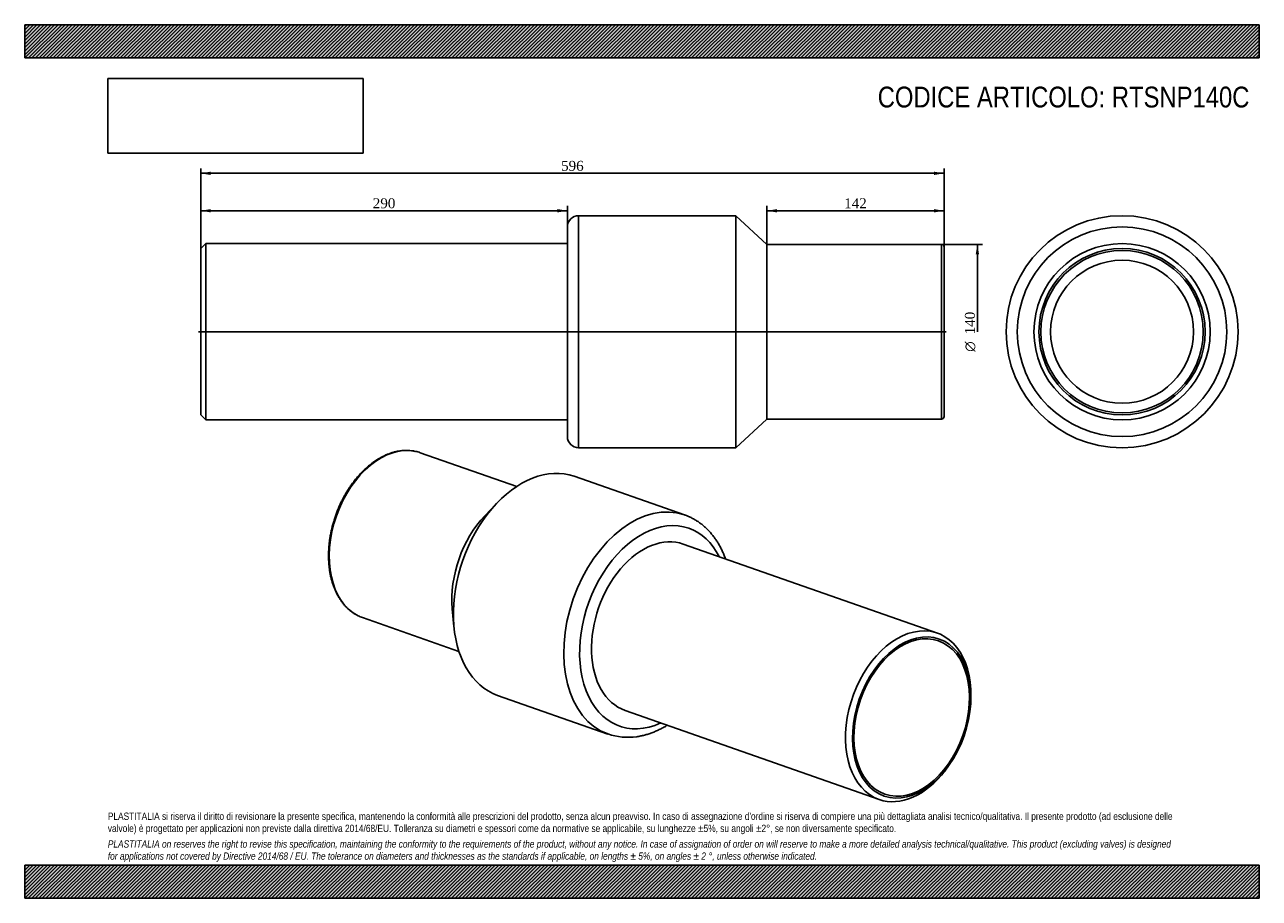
# Model space of a CAD drawing. Header units: millimetres. Extents: x 0 to 990, y 0 to 700.
import ezdxf
from ezdxf.enums import TextEntityAlignment as Align
from ezdxf.lldxf.tags import DXFTag

# ---------------------------------------------------------------- set-up
doc = ezdxf.new("R2010")
doc.units = ezdxf.units.MM
doc.header["$LTSCALE"] = 3.333333
for name, color, linetype in [('Default', 7, 'Continuous'), ('DV2_Default', 7, 'Continuous'), ('PARTE_PE_', 7, 'Continuous'), ('PARTEA_ACCIAIO', 7, 'Continuous')]:
    doc.layers.add(name, color=color, linetype=linetype)
doc.styles.add('SEACAD_Solid_Edge_ANSI1_Symbols', font='semeca1.ttf')
doc.styles.add('SEACAD_Times_New_Roman', font='times.ttf')
tags = doc.linetypes.add('CENTER2', pattern=[28.575, 19.05, -3.175, 3.175, -3.175]).pattern_tags.tags
tags[10:11] = [DXFTag(74, 4), DXFTag(75, 0), DXFTag(340, '0'), DXFTag(46, 0.0), DXFTag(50, 0.0), DXFTag(44, 0.0), DXFTag(45, 0.0)]
tags[8:9] = [DXFTag(74, 4), DXFTag(75, 0), DXFTag(340, '0'), DXFTag(46, 0.0), DXFTag(50, 0.0), DXFTag(44, 0.0), DXFTag(45, 0.0)]
tags[6:7] = [DXFTag(74, 4), DXFTag(75, 0), DXFTag(340, '0'), DXFTag(46, 0.0), DXFTag(50, 0.0), DXFTag(44, 0.0), DXFTag(45, 0.0)]
tags[4:5] = [DXFTag(74, 4), DXFTag(75, 0), DXFTag(340, '0'), DXFTag(46, 0.0), DXFTag(50, 0.0), DXFTag(44, 0.0), DXFTag(45, 0.0)]
doc.dimstyles.new('ANSImm', dxfattribs={"dimtxt": 8, "dimasz": 8, "dimexe": 4, "dimexo": 0, "dimgap": 2, "dimtad": 1, "dimdec": 0, "dimrnd": 10, "dimdsep": 46, "dimtxsty": 'SEACAD_Times_New_Roman', "dimblk1": '_SE_FILLED', "dimblk2": '_SE_FILLED', "dimsah": 1, "dimcen": 4, "dimazin": 0, "dimtfac": 0.85, "dimtdec": 4, "dimtofl": 0, "dimtmove": 0, "dimatfit": 3, "dimfxl": 1, "dimarcsym": 0})
picture_1 = doc.add_image_def('image1.jpg', size_in_pixel=(4302, 1260))

# ---------------------------------------------------------------- blocks, each defined once
blk = doc.blocks.new('SE')
at = {"layer": 'PARTE_PE_', "color": 7, "linetype": 'Continuous'}
for p, q in [((394.5, 329.97), (317.21, 357.04)), ((529.2, 307.17), (440.7, 338.16)), ((378.89, 316.85), (369.01, 306.56)), ((342.91, 232.04), (344.21, 217.84)), ((270.93, 224.91), (348.22, 197.84)), ((379.22, 162.62), (467.72, 131.62))]:
    blk.add_line(p, q, dxfattribs=at)
for centre, radius, start, end in [((306.09, 324.49), 34.4, 78.00921, 98.52367), ((483.61, 177.45), 48.49, 250.75287, 278.56721)]:
    blk.add_arc(centre, radius, start, end, dxfattribs=at)
for centre, major_axis, start_param, end_param in [((294.07, 290.98), (23.14, 66.07), 0.085164, 3.05713), ((294.07, 290.98), (23.14, 66.07), 0, 0.085164), ((409.96, 250.39), (30.74, 87.77), 0, 3.141593), ((498.46, 219.39), (-30.74, -87.77), 3.141593, 6.28172), ((498.46, 219.39), (-30.74, -87.77), 3.13973, 3.141593), ((392.4, 256.54), (23.14, 66.07), 0.971533, 2.170059), ((504.78, 217.18), (27.77, 79.28), 0, 3.713128), ((504.78, 217.18), (23.35, 66.68), 0, 3.141593), ((504.78, 217.18), (27.77, 79.28), 5.71165, 6.283185), ((294.07, 290.98), (23.14, 66.07), 3.05713, 3.141593), ((498.46, 219.39), (-30.74, -87.77), 6.28172, 6.283185)]:
    blk.add_ellipse(centre, major_axis=major_axis, ratio=0.667959, start_param=start_param, end_param=end_param, dxfattribs=at)
for points, knots in [([(300.99, 358.51), (300.5, 358.44), (299.31, 358.25), (297.15, 357.8), (294.67, 357.11), (292.17, 356.26), (289.68, 355.25), (287.2, 354.07), (284.73, 352.75), (282.29, 351.27), (279.88, 349.64), (277.5, 347.87), (275.16, 345.96), (272.87, 343.91), (270.64, 341.74), (268.46, 339.44), (266.34, 337.02), (264.3, 334.49), (262.33, 331.86), (260.43, 329.12), (258.62, 326.3), (256.89, 323.38), (255.26, 320.39), (253.72, 317.33), (252.27, 314.2), (250.93, 311.02), (249.7, 307.79), (248.57, 304.51), (247.55, 301.21), (246.65, 297.88), (245.86, 294.53), (245.19, 291.17), (244.64, 287.81), (244.21, 284.46), (243.9, 281.13), (243.71, 277.82), (243.65, 274.53), (243.71, 271.29), (243.89, 268.1), (244.19, 264.96), (244.62, 261.88), (245.17, 258.88), (245.84, 255.95), (246.64, 253.1), (247.54, 250.35), (248.57, 247.7), (249.71, 245.15), (250.95, 242.72), (252.31, 240.4), (253.77, 238.21), (255.33, 236.15), (256.98, 234.22), (258.73, 232.44), (260.57, 230.8), (262.48, 229.31), (264.46, 227.99), (266.08, 227.04), (266.94, 226.63), (267.17, 226.52)], [0, 0, 0, 0, 0.009729, 0.02784, 0.045972, 0.064136, 0.082328, 0.100544, 0.118779, 0.13703, 0.155293, 0.173565, 0.191843, 0.210124, 0.228407, 0.246689, 0.264971, 0.283251, 0.301528, 0.319803, 0.338076, 0.356347, 0.374616, 0.392882, 0.411148, 0.429412, 0.447676, 0.46594, 0.484205, 0.50247, 0.520736, 0.539004, 0.557274, 0.575546, 0.593822, 0.6121, 0.630382, 0.648668, 0.666956, 0.685248, 0.703543, 0.721839, 0.740136, 0.758433, 0.776725, 0.795013, 0.813291, 0.831556, 0.849805, 0.868033, 0.886235, 0.904408, 0.922548, 0.940652, 0.958721, 0.976755, 0.994757, 1, 1, 1, 1]), ([(561.96, 272.03), (561.84, 272.37), (561.32, 273.76), (560.35, 276.17), (558.97, 279.19), (557.48, 282.09), (555.86, 284.87), (554.14, 287.53), (552.31, 290.05), (550.38, 292.45), (548.34, 294.69), (546.22, 296.8), (544.01, 298.75), (541.71, 300.56), (539.34, 302.21), (536.88, 303.7), (534.38, 305.02), (531.81, 306.2), (530.23, 306.79), (529.32, 307.12)], [0.7521512, 0.7521512, 0.7521512, 0.7521512, 0.7571099, 0.7727549, 0.7883725, 0.8039549, 0.8194941, 0.8349819, 0.8504108, 0.865774, 0.8810664, 0.8962847, 0.9114279, 0.9264976, 0.9414979, 0.9564359, 0.9713205, 0.9861631, 1, 1, 1, 1]), ([(490.84, 129.5), (491.45, 129.6), (492.9, 129.82), (495.51, 130.35), (498.46, 131.11), (501.43, 132.05), (504.4, 133.15), (507.36, 134.41), (510.3, 135.83), (512.93, 137.26), (514.57, 138.23), (515.25, 138.64)], [0, 0, 0, 0, 0.0086004, 0.0237716, 0.0389886, 0.054275, 0.0696269, 0.085039, 0.1005049, 0.1160174, 0.1269796, 0.1269796, 0.1269796, 0.1269796])]:
    blk.add_open_spline(points, degree=3, knots=knots, dxfattribs=at)
at = {"layer": 'PARTEA_ACCIAIO', "color": 7, "linetype": 'Continuous'}
for p, q in [((731.82, 212.52), (528.13, 283.86)), ((758.7, 159.39), (758.74, 161.24)), ((481.43, 150.5), (685.12, 79.17)), ((738.15, 102.45), (739.28, 103.92))]:
    blk.add_line(p, q, dxfattribs=at)
for start_param, end_param in [(2.027398, 6.283185), (0, 1.114195)]:
    blk.add_ellipse((708.47, 145.84), major_axis=(-23.35, -66.68), ratio=0.667959, start_param=start_param, end_param=end_param, dxfattribs=at)
for major_axis in [(22.03, 62.9), (-21.51, -61.43)]:
    blk.add_ellipse((711.28, 144.86), major_axis=major_axis, ratio=0.667959, dxfattribs=at)
blk = doc.blocks.new('SE1')
at = {"layer": 'DV2_Default', "color": 7, "linetype": 'CENTER2'}
blk.add_line((139.46, 453.98), (738.96, 453.98), dxfattribs=at)
at = {"layer": 'PARTE_PE_', "color": 7, "linetype": 'Continuous'}
for p, q in [((444.21, 546.98), (444.21, 360.98)), ((570.21, 546.98), (444.21, 546.98)), ((570.21, 360.98), (570.21, 546.98)), ((595.21, 523.98), (570.21, 546.98)), ((435.21, 369.98), (435.21, 537.98)), ((595.21, 383.98), (595.21, 523.98)), ((735.21, 523.98), (595.21, 523.98)), ((735.21, 383.98), (735.21, 523.98)), ((737.21, 521.98), (737.21, 385.98)), ((570.21, 360.98), (595.21, 383.98)), ((595.21, 383.98), (735.21, 383.98)), ((444.21, 360.98), (570.21, 360.98))]:
    blk.add_line(p, q, dxfattribs=at)
for centre, radius, start, end in [((444.21, 537.98), 9, 90, 180), ((735.21, 521.98), 2, 0, 90), ((735.21, 385.98), 2, 270, 0), ((444.21, 369.98), 9, 180, 270)]:
    blk.add_arc(centre, radius, start, end, dxfattribs=at)
at = {"layer": 'PARTEA_ACCIAIO', "color": 7, "linetype": 'Continuous'}
for p, q in [((145.21, 524.63), (141.21, 520.63)), ((141.21, 387.33), (141.21, 520.63)), ((145.21, 524.63), (145.21, 383.33)), ((435.21, 524.63), (145.21, 524.63)), ((141.21, 387.33), (145.21, 383.33)), ((145.21, 383.33), (435.21, 383.33))]:
    blk.add_line(p, q, dxfattribs=at)
blk = doc.blocks.new('SE2')
at = {"layer": 'PARTE_PE_', "color": 7, "linetype": 'Continuous'}
for radius in [93, 84, 57.3]:
    blk.add_circle((879.94, 453.98), radius, dxfattribs=at)
at = {"layer": 'PARTEA_ACCIAIO', "color": 7, "linetype": 'Continuous'}
for radius in [70.65, 66.65, 65.09]:
    blk.add_circle((879.94, 453.98), radius, dxfattribs=at)
blk = doc.blocks.new('DMBLK28')
at = {"layer": 'Default', "linetype": 'Continuous'}
for points in [[(149.21, 552.25), (141.21, 550.91), (149.21, 549.58)], [(427.21, 552.25), (427.21, 549.58), (435.21, 550.91)]]:
    blk.add_hatch(color=7, dxfattribs=at).paths.add_polyline_path(points)
at = {"layer": 'Default', "color": 7, "linetype": 'Continuous'}
for p, q in [((141.21, 520.63), (141.21, 554.91)), ((435.21, 537.98), (435.21, 554.91)), ((435.21, 550.91), (141.21, 550.91))]:
    blk.add_line(p, q, dxfattribs=at)
at = {"layer": 'Default', "color": 7, "linetype": 'Continuous', "style": 'SEACAD_Times_New_Roman'}
blk.add_text('290', height=8, dxfattribs=at).set_placement((279.11, 560.91), align=Align.TOP_LEFT)
blk = doc.blocks.new('_SE_FILLED')
at = {"color": 0}
blk.add_line((0, 0), (-1, 0), dxfattribs=at)
blk.add_solid([(0, 0), (-1, -0.1665), (-1, 0.1665), (0, 0)], dxfattribs=at)
blk = doc.blocks.new('DMBLK29')
at = {"layer": 'Default', "linetype": 'Continuous'}
for points in [[(603.21, 552.25), (595.21, 550.91), (603.21, 549.58)], [(729.21, 552.25), (729.21, 549.58), (737.21, 550.91)]]:
    blk.add_hatch(color=7, dxfattribs=at).paths.add_polyline_path(points)
at = {"layer": 'Default', "color": 7, "linetype": 'Continuous'}
for p, q in [((595.21, 523.98), (595.21, 554.91)), ((737.21, 453.98), (737.21, 554.91)), ((595.21, 550.91), (737.21, 550.91))]:
    blk.add_line(p, q, dxfattribs=at)
at = {"layer": 'Default', "color": 7, "linetype": 'Continuous', "style": 'SEACAD_Times_New_Roman'}
blk.add_text('142', height=8, dxfattribs=at).set_placement((657.11, 560.91), align=Align.TOP_LEFT)
blk = doc.blocks.new('DMBLK30')
at = {"layer": 'Default', "linetype": 'Continuous'}
for points in [[(149.21, 582.25), (141.21, 580.91), (149.21, 579.58)], [(729.21, 582.25), (729.21, 579.58), (737.21, 580.91)]]:
    blk.add_hatch(color=7, dxfattribs=at).paths.add_polyline_path(points)
at = {"layer": 'Default', "color": 7, "linetype": 'Continuous'}
for p, q in [((141.21, 453.98), (141.21, 584.91)), ((737.21, 453.98), (737.21, 584.91)), ((141.21, 580.91), (737.21, 580.91))]:
    blk.add_line(p, q, dxfattribs=at)
at = {"layer": 'Default', "color": 7, "linetype": 'Continuous', "style": 'SEACAD_Times_New_Roman'}
blk.add_text('596', height=8, dxfattribs=at).set_placement((430.11, 590.91), align=Align.TOP_LEFT)
blk = doc.blocks.new('GDimGGroup')
at = {"layer": 'Default', "linetype": 'Continuous'}
blk.add_hatch(color=7, dxfattribs=at).paths.add_polyline_path([(765.27, 515.98), (763.94, 523.98), (762.61, 515.98)])
at = {"layer": 'Default', "color": 7, "linetype": 'Continuous'}
for p, q in [((735.21, 523.98), (767.94, 523.98)), ((763.94, 523.98), (763.94, 453.98))]:
    blk.add_line(p, q, dxfattribs=at)
for s, style, p in [('140', 'SEACAD_Times_New_Roman', (753.94, 451.85)), ('O', 'SEACAD_Solid_Edge_ANSI1_Symbols', (753.94, 437.92))]:
    blk.add_text(s, height=8, rotation=90, dxfattribs=dict(at, style=style)).set_placement(p, align=Align.TOP_LEFT)

msp = doc.modelspace()

# ---------------------------------------------------------------- hatches: boundary and pattern name
at = {"layer": 'Default', "linetype": 'Continuous'}
h = msp.add_hatch(dxfattribs=at)
h.set_pattern_fill('LINE', scale=0.629921, angle=45, style=0)
h.paths.add_polyline_path([(990, 673.333), (990, 700), (0, 700), (0, 673.333)])
for points in [[(990, 673.333), (990, 700), (0, 700), (0, 673.333)], [(990, 0), (990, 26.667), (0, 26.667), (0, 0)]]:
    msp.add_hatch(color=7, dxfattribs=at).paths.add_polyline_path(points)
h = msp.add_hatch(dxfattribs=at)
h.set_pattern_fill('LINE', scale=0.62992, angle=45, style=0)
h.paths.add_polyline_path([(990, 0), (990, 26.667), (0, 26.667), (0, 0)])

# ---------------------------------------------------------------- linework, layer by layer
at = {"layer": 'Default', "color": 7, "linetype": 'Continuous'}
for p, q in [((0, 700), (990, 700)), ((0, 673.333), (0, 700)), ((990, 700), (990, 673.333)), ((990, 673.333), (0, 673.333)), ((0, 26.667), (990, 26.667)), ((0, 0), (0, 26.667)), ((990, 26.667), (990, 0)), ((990, 0), (0, 0))]:
    msp.add_line(p, q, dxfattribs=at)

# ---------------------------------------------------------------- block references
at = {"layer": 'Default'}
for name in ['SE1', 'SE2', 'GDimGGroup', 'SE']:
    msp.add_blockref(name, (0, 0), dxfattribs=at)

# ---------------------------------------------------------------- texts
at = {"layer": 'Default', "attachment_point": 1}
for s, insert, char_height, width in [('{\\fArial Narrow|b0||i0||c0|p34;\\C7;\\H16.66666667;\\W1.;CODICE ARTICOLO: RTSNP140C}', (684.018, 650.372), 16.66667, 305.37503), ("{\\fArial Narrow|b0||i0||c0|p34;\\C7;\\H5.833333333;\\W1.;PLASTITALIA si riserva il diritto di revisionare la presente specifica, mantenendo la conformità alle prescrizioni del prodotto, senza alcun preavviso. In caso di assegnazione d'ordine si riserva di compiere una più dettagliata analisi tecnico/qualitativa. Il presente prodotto (ad esclusione delle \\P}{\\fArial Narrow|b0||i0||c0|p34;\\C7;\\H5.833333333;\\W1.;valvole) è progettato per applicazioni non previste dalla direttiva 2014/68/EU. Tolleranza su diametri e spessori come da normative se applicabile, su lunghezze ±5%, su angoli ±2°, se non diversamente specificato.\\P}{\\fArial Narrow|b0||i0||c0|p34;\\C7;\\H1.666666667;\\W1.;   \\P}{\\fArial Narrow|b0||i1||c0|p34;\\C7;\\H5.833333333;\\W1.;PLASTITALIA on reserves the right to revise this specification, maintaining the conformity to the requirements of the product, without any notice. In case of assignation of order on will reserve to make a more detailed analysis technical/qualitative. This product (excluding valves) is designed \\P}{\\fArial Narrow|b0||i1||c0|p34;\\C7;\\H5.833333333;\\W1.;for applications not covered by Directive 2014/68 / EU. The tolerance on diameters and thicknesses as the standards if applicable, on lengths ± 5%, on angles ± 2 °, unless otherwise indicated.\\P}", (66.667, 68.675), 5.833333, 856.66667)]:
    msp.add_mtext(s, dxfattribs=dict(at, insert=insert, char_height=char_height, width=width))

# ---------------------------------------------------------------- dimensions: what is measured, and where the dimension line sits
at = {"layer": 'Default', "color": 7, "linetype": 'Continuous'}
dim = msp.add_linear_dim(base=(141.208, 580.913), p1=(141.208, 453.984), p2=(737.208, 453.984), angle=0, text='\\A1;<>', dimstyle='ANSImm', override={"dimdec": 2, "dimrnd": 0, "dimtdec": 3}, dxfattribs=at)
dim.commit()
dim.dimension.update_dxf_attribs({"geometry": 'DMBLK30', "text_midpoint": (439.208, 580.913), "dimtype": 161})
dim = msp.add_linear_dim(base=(141.208, 550.913), p1=(435.208, 537.984), p2=(141.208, 520.634), text='\\A1;<>', dimstyle='ANSImm', dxfattribs=at)
dim.commit()
dim.dimension.update_dxf_attribs({"geometry": 'DMBLK28', "text_midpoint": (288.208, 550.913), "dimtype": 160})
dim = msp.add_linear_dim(base=(737.208, 550.913), p1=(595.208, 523.984), p2=(737.208, 453.984), text='\\A1;<>', dimstyle='ANSImm', override={"dimdec": 2, "dimrnd": 0, "dimtdec": 3}, dxfattribs=at)
dim.commit()
dim.dimension.update_dxf_attribs({"geometry": 'DMBLK29', "text_midpoint": (666.208, 550.913), "dimtype": 160})

# ---------------------------------------------------------------- pictures from other files: only their frames are drawn
image = msp.add_image(picture_1, insert=(66.667, 597.011), size_in_units=(204.857, 60))
image.dxf.flags = 7

doc.saveas('drawing.dxf')
